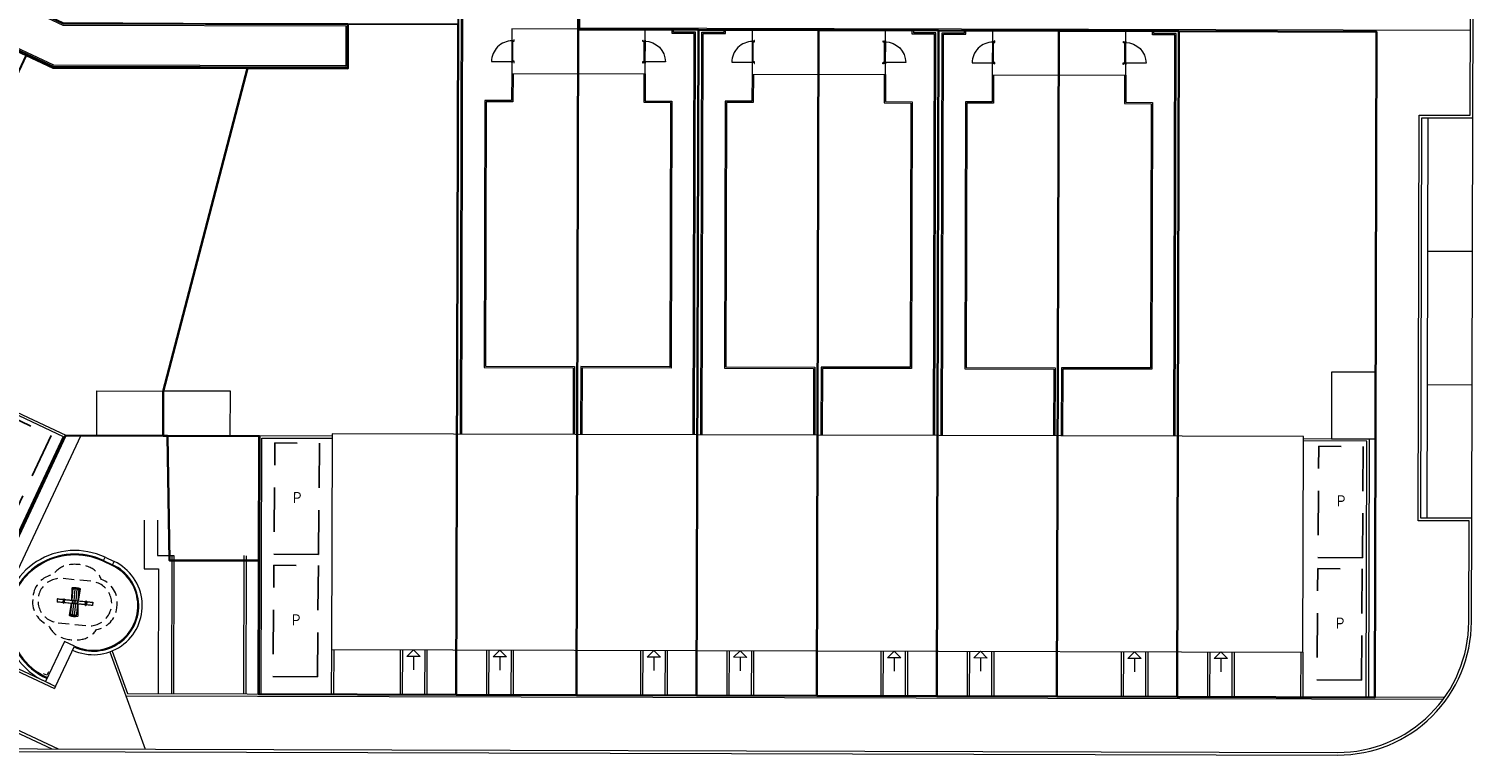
# Model space of a CAD drawing. Header units: metres. Extents: x 150385 to 171486, y 478588 to 485023.
# Tile 67 of 256: x 151762 to 151827, y 483146 to 483178. Entities that reach past the tile are written whole.
import ezdxf
from ezdxf.lldxf.tags import DXFTag

# ---------------------------------------------------------------- set-up
doc = ezdxf.new("R2010")
doc.units = ezdxf.units.M
doc.linetypes.add('DASHED', pattern=[0.75, 0.5, -0.25])
doc.linetypes.add('Stippelfijn', pattern=[3, 2, -1])
doc.layers.add('B-WE-KG-GRENS_PERCEEL-GV', color=150, linetype='KG-PERCEEL', lineweight=30, true_color=0x007fff)
doc.layers.add('N-CO-BC-DEUR_BERGING_HOUT-G', color=9, linetype='Continuous', lineweight=18, true_color=0x808080)
doc.layers.add('N-WE-VH-KANTOPSLUITING_ACHTERKANTBAND TERRAS-G', color=7, linetype='Continuous', lineweight=5)
doc.layers.add('N-WE-VH-PP', color=7, linetype='Continuous')
doc.styles.add('NLCS-ISO-ANNOTATIEF-T25', font='NLCS-ISO.ttf', dxfattribs={"height": 2.5})
doc.styles.get("Standard").update_dxf_attribs({"font": 'NLCS-ISO.ttf'})
tags = doc.linetypes.add('KG-PERCEEL', pattern='A,5.5,-2,["P",Standard,S=1.8,R=0,X=-0.5,Y=-0.9],-2,5.5,-2,[5,NLCS.shx,S=0.75,R=0,X=0,Y=0],-2', length=19).pattern_tags.tags
tags[6] = DXFTag(74, 10)

# ---------------------------------------------------------------- blocks, each defined once
blk = doc.blocks.new('pp')
at = {"layer": 'N-WE-VH-PP', "linetype": 'Stippelfijn', "flags": 128}
blk.add_lwpolyline([(-0.5, -5.468), (-2.5, -5.468), (-2.5, -0.468), (-0.5, -0.468)], close=True, dxfattribs=at)
at = {"layer": 'N-WE-VH-PP', "color": 0, "insert": (-1.475, -2.915), "char_height": 0.5, "attachment_point": 5, "style": 'NLCS-ISO-ANNOTATIEF-T25'}
blk.add_mtext('P', dxfattribs=at)
blk = doc.blocks.new('A$C02e0a427')
at = {"lineweight": 0}
for p, q in [((-1.883, 0.447), (-1.839, -0.084)), ((-1.818, -0.084), (-1.818, 0.481)), ((-1.78, 0.45), (-1.585, 0.45)), ((-1.585, 0.44), (-1.78, 0.44)), ((-1.591, 0.455), (-1.774, 0.455)), ((-1.591, 0.433), (-1.774, 0.433)), ((-1.728, 0.455), (-1.728, 0.493)), ((-1.728, -0.084), (-1.728, 0.433)), ((-1.638, 0.455), (-1.638, 0.493)), ((-1.638, -0.084), (-1.638, 0.433)), ((-1.548, -0.084), (-1.548, 0.481)), ((-1.527, -0.084), (-1.483, 0.447)), ((-2.21, -0.222), (-2.21, -0.089)), ((-2.195, -0.245), (-2.195, -0.065)), ((-2.17, -0.065), (-2.17, -0.245)), ((-2.155, -0.089), (-2.155, -0.222)), ((-1.839, -0.228), (-1.883, -0.757)), ((-1.818, -0.791), (-1.818, -0.228)), ((-1.728, -0.745), (-1.728, -0.227)), ((-1.638, -0.745), (-1.638, -0.227)), ((-1.548, -0.791), (-1.548, -0.227)), ((-1.483, -0.757), (-1.527, -0.226)), ((-1.21, -0.222), (-1.21, -0.089)), ((-1.195, -0.245), (-1.195, -0.065)), ((-1.17, -0.065), (-1.17, -0.245)), ((-1.155, -0.089), (-1.155, -0.222)), ((-1.78, -0.75), (-1.585, -0.75)), ((-1.585, -0.76), (-1.78, -0.76)), ((-1.591, -0.745), (-1.774, -0.745)), ((-1.591, -0.767), (-1.774, -0.767)), ((-1.728, -0.804), (-1.728, -0.767)), ((-1.638, -0.804), (-1.638, -0.767))]:
    blk.add_line(p, q, dxfattribs=at)
at = {"color": 9, "linetype": 'DASHED', "true_color": 0xb7b7b7, "flags": 128}
for points in [[(-3.583, -0.228, 0.339198), (-2.768, -1.29, 0.202242), (-2.168, -1.784, 0.145898), (-1.197, -1.784, 0.202526), (-0.596, -1.289, 0.339065), (0.217, -0.227), (0.217, -0.083, 0.339054), (-0.596, 0.979, 0.202549), (-1.197, 1.474, 0.145898), (-2.168, 1.474, 0.201905), (-2.768, 0.981, 0.339356), (-3.583, -0.081)], [(-2.346, -1.155), (-1.027, -1.155, 1.000208), (-1.026, 0.845), (-2.346, 0.845, 1.000208)]]:
    blk.add_lwpolyline(points, format="xyb", close=True, dxfattribs=at)
at = {"lineweight": 0}
for centre in [(-1.683, -0.155), (-1.573, -0.155)]:
    blk.add_circle(centre, 0.021, dxfattribs=at)
for centre, radius, start, end in [((-1.863, 0.448), 0.02, 106.60155, 184.74726), ((-1.683, -0.155), 0.65, 73.39845, 106.60155), ((-1.775, 0.445), 0.0175, 36.8699, 318.91765), ((-1.59, 0.445), 0.0175, 221.08233, 143.13011), ((-1.503, 0.448), 0.02, 355.25274, 73.39845), ((-2.183, -0.065), 0.0125, 0, 180), ((-2.183, -0.245), 0.0125, 180, 359.99998), ((-1.793, -0.155), 0.021, 180.57054, 177.53972), ((-1.183, -0.065), 0.0125, 0, 180), ((-1.183, -0.245), 0.0125, 180, 359.99998), ((-1.863, -0.759), 0.02, 175.25274, 253.39845), ((-1.683, -0.155), 0.65, 253.39845, 286.60157), ((-1.775, -0.755), 0.0175, 36.8699, 318.91765), ((-1.59, -0.755), 0.0175, 221.08233, 143.13011), ((-1.503, -0.759), 0.02, 286.60155, 4.74726)]:
    blk.add_arc(centre, radius, start, end, dxfattribs=at)
for centre, start_param, end_param in [((-2.195, -0.087), 4.712389, 4.771538), ((-2.195, -0.224), 1.511647, 1.570796), ((-2.17, -0.087), 4.65324, 4.712389), ((-2.17, -0.224), 1.570796, 1.629946), ((-1.195, -0.087), 4.712389, 4.771538), ((-1.195, -0.224), 1.511647, 1.570796), ((-1.17, -0.087), 4.65324, 4.712389), ((-1.17, -0.224), 1.570796, 1.629946)]:
    blk.add_ellipse(centre, major_axis=(-0.015, 0), ratio=0.238533, start_param=start_param, end_param=end_param, dxfattribs=at)
for points, knots in [([(-1.786, 0.445), (-1.786, 0.445), (-1.786, 0.445), (-1.786, 0.446), (-1.785, 0.446), (-1.785, 0.447), (-1.785, 0.447), (-1.785, 0.448), (-1.784, 0.448), (-1.784, 0.449), (-1.784, 0.449), (-1.783, 0.449), (-1.783, 0.449), (-1.782, 0.449), (-1.782, 0.45), (-1.781, 0.45), (-1.781, 0.45), (-1.78, 0.45)], [0, 0, 0, 0, 0.001045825, 0.001045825, 0.002091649, 0.002091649, 0.003137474, 0.003137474, 0.004183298, 0.004183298, 0.005229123, 0.005229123, 0.006274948, 0.006274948, 0.007320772, 0.007320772, 0.008366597, 0.008366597, 0.008366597, 0.008366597]), ([(-1.78, 0.44), (-1.781, 0.44), (-1.782, 0.44), (-1.783, 0.44), (-1.784, 0.441), (-1.784, 0.441), (-1.785, 0.442), (-1.785, 0.442), (-1.785, 0.442), (-1.785, 0.443), (-1.786, 0.443), (-1.786, 0.444), (-1.786, 0.444), (-1.786, 0.445)], [0, 0, 0, 0, 0.002091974, 0.002091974, 0.004183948, 0.004183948, 0.005229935, 0.005229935, 0.006275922, 0.006275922, 0.007321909, 0.007321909, 0.008367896, 0.008367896, 0.008367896, 0.008367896]), ([(-1.779, 0.45), (-1.779, 0.451), (-1.779, 0.451), (-1.779, 0.451), (-1.779, 0.452), (-1.778, 0.452), (-1.778, 0.453), (-1.778, 0.453), (-1.778, 0.453), (-1.778, 0.453), (-1.778, 0.454), (-1.777, 0.454), (-1.777, 0.454), (-1.777, 0.455), (-1.776, 0.455), (-1.776, 0.455), (-1.775, 0.455), (-1.775, 0.455), (-1.774, 0.455), (-1.774, 0.455)], [0.000000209, 0.000000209, 0.000000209, 0.000000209, 0.001003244, 0.001003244, 0.002006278, 0.002006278, 0.003009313, 0.003009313, 0.00351083, 0.00351083, 0.004012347, 0.004012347, 0.005015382, 0.005015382, 0.006018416, 0.006018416, 0.007021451, 0.007021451, 0.008024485, 0.008024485, 0.008024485, 0.008024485]), ([(-1.774, 0.433), (-1.775, 0.433), (-1.775, 0.433), (-1.776, 0.433), (-1.776, 0.434), (-1.776, 0.434), (-1.777, 0.434), (-1.777, 0.434), (-1.778, 0.435), (-1.778, 0.435), (-1.778, 0.435), (-1.778, 0.436), (-1.779, 0.436), (-1.779, 0.437), (-1.779, 0.437), (-1.779, 0.438), (-1.779, 0.438), (-1.779, 0.438)], [0, 0, 0, 0, 0.001017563, 0.001017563, 0.002035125, 0.002035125, 0.003052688, 0.003052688, 0.00407025, 0.00407025, 0.005087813, 0.005087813, 0.006105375, 0.006105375, 0.007122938, 0.007122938, 0.0081405, 0.0081405, 0.0081405, 0.0081405]), ([(-1.591, 0.455), (-1.591, 0.455), (-1.591, 0.455), (-1.59, 0.455), (-1.59, 0.455), (-1.589, 0.455), (-1.589, 0.455), (-1.588, 0.454), (-1.588, 0.454), (-1.588, 0.453), (-1.587, 0.453), (-1.587, 0.453), (-1.587, 0.452), (-1.587, 0.452), (-1.587, 0.451), (-1.587, 0.451), (-1.587, 0.451), (-1.587, 0.45)], [0.008145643, 0.008145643, 0.008145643, 0.008145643, 0.009146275, 0.009146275, 0.010146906, 0.010146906, 0.011147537, 0.011147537, 0.012148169, 0.012148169, 0.0131488, 0.0131488, 0.014149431, 0.014149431, 0.015150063, 0.015150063, 0.016150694, 0.016150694, 0.016150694, 0.016150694]), ([(-1.586, 0.438), (-1.586, 0.438), (-1.586, 0.438), (-1.587, 0.437), (-1.587, 0.437), (-1.587, 0.436), (-1.587, 0.436), (-1.587, 0.435), (-1.587, 0.435), (-1.587, 0.435), (-1.587, 0.435), (-1.588, 0.435), (-1.588, 0.434), (-1.589, 0.434), (-1.589, 0.434), (-1.589, 0.434), (-1.59, 0.433), (-1.59, 0.433), (-1.59, 0.433), (-1.591, 0.433), (-1.591, 0.433), (-1.591, 0.433)], [0, 0, 0, 0, 0.001017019, 0.001017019, 0.002034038, 0.002034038, 0.003051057, 0.003051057, 0.003559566, 0.003559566, 0.004068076, 0.004068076, 0.005085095, 0.005085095, 0.006102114, 0.006102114, 0.007119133, 0.007119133, 0.007627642, 0.007627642, 0.008136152, 0.008136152, 0.008136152, 0.008136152]), ([(-1.585, 0.45), (-1.584, 0.45), (-1.584, 0.45), (-1.582, 0.449), (-1.582, 0.449), (-1.581, 0.448), (-1.581, 0.448), (-1.58, 0.447), (-1.58, 0.447), (-1.58, 0.446), (-1.58, 0.446), (-1.58, 0.445), (-1.58, 0.445), (-1.58, 0.445)], [0, 0, 0, 0, 0.002091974, 0.002091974, 0.004183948, 0.004183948, 0.005229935, 0.005229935, 0.006275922, 0.006275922, 0.007321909, 0.007321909, 0.008367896, 0.008367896, 0.008367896, 0.008367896]), ([(-1.58, 0.445), (-1.58, 0.444), (-1.58, 0.444), (-1.58, 0.443), (-1.58, 0.443), (-1.58, 0.442), (-1.58, 0.442), (-1.581, 0.442), (-1.581, 0.441), (-1.582, 0.441), (-1.582, 0.441), (-1.582, 0.44), (-1.583, 0.44), (-1.583, 0.44), (-1.584, 0.44), (-1.584, 0.44), (-1.585, 0.44), (-1.585, 0.44)], [0, 0, 0, 0, 0.001045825, 0.001045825, 0.002091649, 0.002091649, 0.003137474, 0.003137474, 0.004183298, 0.004183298, 0.005229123, 0.005229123, 0.006274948, 0.006274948, 0.007320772, 0.007320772, 0.008366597, 0.008366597, 0.008366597, 0.008366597]), ([(-2.483, -0.081), (-2.483, -0.081), (-2.483, -0.083), (-2.483, -0.098), (-2.483, -0.118), (-2.483, -0.13), (-2.483, -0.145), (-2.483, -0.181), (-2.483, -0.219), (-2.483, -0.228), (-2.483, -0.228), (-2.483, -0.228)], [0.8027386, 0.8027386, 0.8027386, 0.8027386, 0.8350037, 0.9153493, 1, 1, 1, 1.1046457, 1.220372, 1.304685, 1.3068566, 1.3068566, 1.3068566, 1.3068566]), ([(-2.483, -0.081), (-2.479, -0.082), (-2.476, -0.082), (-2.463, -0.082), (-2.453, -0.082), (-2.423, -0.083), (-2.404, -0.083), (-2.358, -0.083), (-2.332, -0.083), (-2.27, -0.084), (-2.236, -0.084), (-2.201, -0.084)], [0, 0, 0, 0, 10.000017, 10.000017, 40.000239, 40.000239, 98.300353, 98.300353, 177.23957, 177.23957, 282.156718, 282.156718, 282.156718, 282.156718]), ([(-2.2, -0.227), (-2.231, -0.227), (-2.261, -0.227), (-2.325, -0.226), (-2.359, -0.226), (-2.416, -0.227), (-2.44, -0.227), (-2.47, -0.228), (-2.476, -0.228), (-2.483, -0.228)], [1317.903378, 1317.903378, 1317.903378, 1317.903378, 1408.967282, 1408.967282, 1510.54272, 1510.54272, 1581.530816, 1581.530816, 1600.443757, 1600.443757, 1600.443757, 1600.443757]), ([(-2.21, -0.089), (-2.21, -0.088), (-2.21, -0.088), (-2.21, -0.087), (-2.21, -0.087), (-2.21, -0.087), (-2.21, -0.087), (-2.21, -0.087), (-2.21, -0.087), (-2.21, -0.087), (-2.21, -0.087), (-2.21, -0.087), (-2.21, -0.087), (-2.21, -0.087), (-2.21, -0.087), (-2.209, -0.087), (-2.209, -0.087), (-2.209, -0.086), (-2.209, -0.086), (-2.209, -0.086), (-2.209, -0.086), (-2.208, -0.086), (-2.208, -0.086), (-2.208, -0.085), (-2.207, -0.085), (-2.207, -0.085), (-2.206, -0.085), (-2.205, -0.084), (-2.203, -0.084), (-2.2, -0.084), (-2.198, -0.083), (-2.196, -0.083)], [0, 0, 0, 0, 0.125, 0.125, 0.140625, 0.140625, 0.142578, 0.142578, 0.144531, 0.144531, 0.148438, 0.148438, 0.15625, 0.15625, 0.1875, 0.1875, 0.25, 0.25, 0.28125, 0.28125, 0.3125, 0.3125, 0.375, 0.375, 0.4375, 0.4375, 0.5, 0.5, 0.75, 0.75, 1, 1, 1, 1]), ([(-2.196, -0.227), (-2.197, -0.227), (-2.198, -0.227), (-2.199, -0.227), (-2.199, -0.227), (-2.199, -0.227), (-2.199, -0.227), (-2.199, -0.227), (-2.199, -0.227), (-2.199, -0.227), (-2.199, -0.227), (-2.199, -0.227), (-2.199, -0.227), (-2.2, -0.227), (-2.2, -0.227), (-2.201, -0.227), (-2.201, -0.227), (-2.202, -0.227), (-2.202, -0.227), (-2.202, -0.227), (-2.203, -0.227), (-2.203, -0.227), (-2.204, -0.226), (-2.204, -0.226), (-2.205, -0.226), (-2.205, -0.226), (-2.205, -0.226), (-2.206, -0.226), (-2.206, -0.226), (-2.206, -0.226), (-2.206, -0.226), (-2.209, -0.225), (-2.21, -0.224), (-2.21, -0.222)], [0, 0, 0, 0, 0.125, 0.125, 0.140625, 0.140625, 0.142578, 0.142578, 0.144531, 0.144531, 0.148438, 0.148438, 0.15625, 0.15625, 0.1875, 0.1875, 0.25, 0.25, 0.28125, 0.28125, 0.3125, 0.3125, 0.375, 0.375, 0.4375, 0.4375, 0.46875, 0.46875, 0.484375, 0.484375, 0.5, 0.5, 1, 1, 1, 1]), ([(-2.169, -0.083), (-2.168, -0.083), (-2.167, -0.083), (-2.166, -0.084), (-2.166, -0.084), (-2.166, -0.084), (-2.166, -0.084), (-2.166, -0.084), (-2.166, -0.084), (-2.166, -0.084), (-2.166, -0.084), (-2.166, -0.084), (-2.166, -0.084), (-2.166, -0.084), (-2.165, -0.084), (-2.165, -0.084), (-2.164, -0.084), (-2.164, -0.084), (-2.163, -0.084), (-2.163, -0.084), (-2.163, -0.084), (-2.162, -0.084), (-2.162, -0.084), (-2.161, -0.084), (-2.161, -0.084), (-2.16, -0.084), (-2.16, -0.084), (-2.16, -0.085), (-2.16, -0.085), (-2.159, -0.085), (-2.159, -0.085), (-2.157, -0.086), (-2.155, -0.087), (-2.155, -0.089)], [0, 0, 0, 0, 0.125, 0.125, 0.140625, 0.140625, 0.142578, 0.142578, 0.144531, 0.144531, 0.148438, 0.148438, 0.15625, 0.15625, 0.1875, 0.1875, 0.25, 0.25, 0.28125, 0.28125, 0.3125, 0.3125, 0.375, 0.375, 0.4375, 0.4375, 0.46875, 0.46875, 0.484375, 0.484375, 0.5, 0.5, 1, 1, 1, 1]), ([(-2.155, -0.222), (-2.155, -0.222), (-2.155, -0.223), (-2.155, -0.223), (-2.155, -0.223), (-2.156, -0.223), (-2.156, -0.223), (-2.156, -0.223), (-2.156, -0.223), (-2.156, -0.223), (-2.156, -0.223), (-2.156, -0.223), (-2.156, -0.223), (-2.156, -0.224), (-2.156, -0.224), (-2.156, -0.224), (-2.156, -0.224), (-2.156, -0.224), (-2.156, -0.224), (-2.157, -0.225), (-2.157, -0.225), (-2.157, -0.225), (-2.157, -0.225), (-2.158, -0.225), (-2.158, -0.225), (-2.159, -0.226), (-2.159, -0.226), (-2.161, -0.226), (-2.162, -0.227), (-2.165, -0.227), (-2.167, -0.227), (-2.169, -0.227)], [0, 0, 0, 0, 0.125, 0.125, 0.140625, 0.140625, 0.142578, 0.142578, 0.144531, 0.144531, 0.148438, 0.148438, 0.15625, 0.15625, 0.1875, 0.1875, 0.25, 0.25, 0.28125, 0.28125, 0.3125, 0.3125, 0.375, 0.375, 0.4375, 0.4375, 0.5, 0.5, 0.75, 0.75, 1, 1, 1, 1]), ([(-1.203, -0.227), (-1.215, -0.227), (-1.228, -0.227), (-1.262, -0.227), (-1.283, -0.227), (-1.325, -0.227), (-1.344, -0.226), (-1.383, -0.226), (-1.402, -0.226), (-1.44, -0.226), (-1.459, -0.226), (-1.508, -0.226), (-1.537, -0.227), (-1.604, -0.227), (-1.642, -0.227), (-1.709, -0.227), (-1.74, -0.227), (-1.804, -0.228), (-1.838, -0.228), (-1.915, -0.228), (-1.958, -0.228), (-2.049, -0.228), (-2.097, -0.228), (-2.153, -0.227), (-2.161, -0.227), (-2.169, -0.227)], [320.472512, 320.472512, 320.472512, 320.472512, 357.725173, 357.725173, 422.365832, 422.365832, 481.835599, 481.835599, 539.032416, 539.032416, 595.49236, 595.49236, 684.624285, 684.624285, 796.776857, 796.776857, 887.774597, 887.774597, 989.708862, 989.708862, 1118.840256, 1118.840256, 1262.789968, 1262.789968, 1286.410721, 1286.410721, 1286.410721, 1286.410721]), ([(-2.165, -0.084), (-2.132, -0.084), (-2.1, -0.084), (-2.016, -0.084), (-1.965, -0.084), (-1.851, -0.084), (-1.788, -0.084), (-1.678, -0.084), (-1.631, -0.084), (-1.545, -0.084), (-1.506, -0.084), (-1.423, -0.085), (-1.379, -0.085), (-1.291, -0.084), (-1.248, -0.084), (-1.205, -0.084)], [317.839711, 317.839711, 317.839711, 317.839711, 415.052881, 415.052881, 568.92357, 568.92357, 757.9294, 757.9294, 898.807505, 898.807505, 1015.284059, 1015.284059, 1148.605062, 1148.605062, 1277.886259, 1277.886259, 1277.886259, 1277.886259]), ([(-1.21, -0.089), (-1.21, -0.088), (-1.21, -0.088), (-1.21, -0.087), (-1.21, -0.087), (-1.21, -0.087), (-1.21, -0.087), (-1.21, -0.087), (-1.21, -0.087), (-1.21, -0.087), (-1.21, -0.087), (-1.21, -0.087), (-1.21, -0.087), (-1.21, -0.087), (-1.21, -0.087), (-1.209, -0.087), (-1.209, -0.087), (-1.209, -0.086), (-1.209, -0.086), (-1.209, -0.086), (-1.209, -0.086), (-1.208, -0.086), (-1.208, -0.086), (-1.208, -0.085), (-1.207, -0.085), (-1.207, -0.085), (-1.206, -0.085), (-1.205, -0.084), (-1.203, -0.084), (-1.2, -0.084), (-1.198, -0.083), (-1.196, -0.083)], [0, 0, 0, 0, 0.125, 0.125, 0.140625, 0.140625, 0.142578, 0.142578, 0.144531, 0.144531, 0.148438, 0.148438, 0.15625, 0.15625, 0.1875, 0.1875, 0.25, 0.25, 0.28125, 0.28125, 0.3125, 0.3125, 0.375, 0.375, 0.4375, 0.4375, 0.5, 0.5, 0.75, 0.75, 1, 1, 1, 1]), ([(-1.196, -0.227), (-1.197, -0.227), (-1.198, -0.227), (-1.199, -0.227), (-1.199, -0.227), (-1.199, -0.227), (-1.199, -0.227), (-1.199, -0.227), (-1.199, -0.227), (-1.199, -0.227), (-1.199, -0.227), (-1.199, -0.227), (-1.199, -0.227), (-1.2, -0.227), (-1.2, -0.227), (-1.201, -0.227), (-1.201, -0.227), (-1.202, -0.227), (-1.202, -0.227), (-1.202, -0.227), (-1.203, -0.227), (-1.203, -0.227), (-1.204, -0.226), (-1.204, -0.226), (-1.205, -0.226), (-1.205, -0.226), (-1.205, -0.226), (-1.206, -0.226), (-1.206, -0.226), (-1.206, -0.226), (-1.206, -0.226), (-1.209, -0.225), (-1.21, -0.224), (-1.21, -0.222)], [0, 0, 0, 0, 0.125, 0.125, 0.140625, 0.140625, 0.142578, 0.142578, 0.144531, 0.144531, 0.148438, 0.148438, 0.15625, 0.15625, 0.1875, 0.1875, 0.25, 0.25, 0.28125, 0.28125, 0.3125, 0.3125, 0.375, 0.375, 0.4375, 0.4375, 0.46875, 0.46875, 0.484375, 0.484375, 0.5, 0.5, 1, 1, 1, 1]), ([(-1.169, -0.083), (-1.168, -0.083), (-1.167, -0.083), (-1.166, -0.084), (-1.166, -0.084), (-1.166, -0.084), (-1.166, -0.084), (-1.166, -0.084), (-1.166, -0.084), (-1.166, -0.084), (-1.166, -0.084), (-1.166, -0.084), (-1.166, -0.084), (-1.166, -0.084), (-1.165, -0.084), (-1.165, -0.084), (-1.164, -0.084), (-1.164, -0.084), (-1.163, -0.084), (-1.163, -0.084), (-1.163, -0.084), (-1.162, -0.084), (-1.162, -0.084), (-1.161, -0.084), (-1.161, -0.084), (-1.16, -0.084), (-1.16, -0.084), (-1.16, -0.085), (-1.16, -0.085), (-1.159, -0.085), (-1.159, -0.085), (-1.157, -0.086), (-1.155, -0.087), (-1.155, -0.089)], [0, 0, 0, 0, 0.125, 0.125, 0.140625, 0.140625, 0.142578, 0.142578, 0.144531, 0.144531, 0.148438, 0.148438, 0.15625, 0.15625, 0.1875, 0.1875, 0.25, 0.25, 0.28125, 0.28125, 0.3125, 0.3125, 0.375, 0.375, 0.4375, 0.4375, 0.46875, 0.46875, 0.484375, 0.484375, 0.5, 0.5, 1, 1, 1, 1]), ([(-1.155, -0.222), (-1.155, -0.222), (-1.155, -0.223), (-1.155, -0.223), (-1.155, -0.223), (-1.156, -0.223), (-1.156, -0.223), (-1.156, -0.223), (-1.156, -0.223), (-1.156, -0.223), (-1.156, -0.223), (-1.156, -0.223), (-1.156, -0.223), (-1.156, -0.224), (-1.156, -0.224), (-1.156, -0.224), (-1.156, -0.224), (-1.156, -0.224), (-1.156, -0.224), (-1.157, -0.225), (-1.157, -0.225), (-1.157, -0.225), (-1.157, -0.225), (-1.158, -0.225), (-1.158, -0.225), (-1.159, -0.226), (-1.159, -0.226), (-1.161, -0.226), (-1.162, -0.227), (-1.165, -0.227), (-1.167, -0.227), (-1.169, -0.227)], [0, 0, 0, 0, 0.125, 0.125, 0.140625, 0.140625, 0.142578, 0.142578, 0.144531, 0.144531, 0.148438, 0.148438, 0.15625, 0.15625, 0.1875, 0.1875, 0.25, 0.25, 0.28125, 0.28125, 0.3125, 0.3125, 0.375, 0.375, 0.4375, 0.4375, 0.5, 0.5, 0.75, 0.75, 1, 1, 1, 1]), ([(-0.883, -0.227), (-0.886, -0.227), (-0.889, -0.227), (-0.903, -0.227), (-0.913, -0.227), (-0.953, -0.227), (-0.983, -0.227), (-1.058, -0.227), (-1.104, -0.227), (-1.154, -0.227), (-1.158, -0.227), (-1.162, -0.227)], [0, 0, 0, 0, 10.000004, 10.000004, 40.000038, 40.000038, 130.000203, 130.000203, 267.895051, 267.895051, 279.977473, 279.977473, 279.977473, 279.977473]), ([(-1.161, -0.084), (-1.105, -0.084), (-1.05, -0.084), (-0.957, -0.084), (-0.92, -0.084), (-0.883, -0.083)], [1321.889902, 1321.889902, 1321.889902, 1321.889902, 1488.232698, 1488.232698, 1600.068115, 1600.068115, 1600.068115, 1600.068115]), ([(-0.883, -0.083), (-0.883, -0.083), (-0.883, -0.092), (-0.883, -0.119), (-0.883, -0.135), (-0.883, -0.148), (-0.883, -0.176), (-0.883, -0.211), (-0.883, -0.226), (-0.883, -0.227), (-0.883, -0.227)], [0.793465, 0.793465, 0.793465, 0.793465, 0.8879749, 1, 1, 1, 1.0892604, 1.1807406, 1.2725223, 1.2904182, 1.2904182, 1.2904182, 1.2904182]), ([(-1.786, -0.755), (-1.786, -0.755), (-1.786, -0.755), (-1.786, -0.754), (-1.785, -0.754), (-1.785, -0.753), (-1.785, -0.753), (-1.785, -0.752), (-1.784, -0.752), (-1.784, -0.751), (-1.784, -0.751), (-1.783, -0.751), (-1.783, -0.751), (-1.782, -0.751), (-1.782, -0.75), (-1.781, -0.75), (-1.781, -0.75), (-1.78, -0.75)], [0, 0, 0, 0, 0.001045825, 0.001045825, 0.002091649, 0.002091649, 0.003137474, 0.003137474, 0.004183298, 0.004183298, 0.005229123, 0.005229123, 0.006274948, 0.006274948, 0.007320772, 0.007320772, 0.008366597, 0.008366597, 0.008366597, 0.008366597]), ([(-1.78, -0.76), (-1.781, -0.76), (-1.782, -0.76), (-1.783, -0.76), (-1.784, -0.759), (-1.784, -0.759), (-1.785, -0.758), (-1.785, -0.758), (-1.785, -0.758), (-1.785, -0.757), (-1.786, -0.757), (-1.786, -0.756), (-1.786, -0.756), (-1.786, -0.755)], [0, 0, 0, 0, 0.002091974, 0.002091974, 0.004183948, 0.004183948, 0.005229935, 0.005229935, 0.006275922, 0.006275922, 0.007321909, 0.007321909, 0.008367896, 0.008367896, 0.008367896, 0.008367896]), ([(-1.779, -0.75), (-1.779, -0.749), (-1.779, -0.749), (-1.779, -0.749), (-1.779, -0.748), (-1.778, -0.748), (-1.778, -0.747), (-1.778, -0.747), (-1.778, -0.747), (-1.778, -0.747), (-1.778, -0.746), (-1.777, -0.746), (-1.777, -0.746), (-1.777, -0.745), (-1.776, -0.745), (-1.776, -0.745), (-1.775, -0.745), (-1.775, -0.745), (-1.774, -0.745), (-1.774, -0.745)], [0.000000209, 0.000000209, 0.000000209, 0.000000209, 0.001003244, 0.001003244, 0.002006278, 0.002006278, 0.003009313, 0.003009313, 0.00351083, 0.00351083, 0.004012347, 0.004012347, 0.005015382, 0.005015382, 0.006018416, 0.006018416, 0.007021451, 0.007021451, 0.008024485, 0.008024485, 0.008024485, 0.008024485]), ([(-1.774, -0.767), (-1.775, -0.767), (-1.775, -0.767), (-1.776, -0.767), (-1.776, -0.766), (-1.776, -0.766), (-1.777, -0.766), (-1.777, -0.766), (-1.778, -0.765), (-1.778, -0.765), (-1.778, -0.765), (-1.778, -0.764), (-1.779, -0.764), (-1.779, -0.763), (-1.779, -0.763), (-1.779, -0.762), (-1.779, -0.762), (-1.779, -0.762)], [0, 0, 0, 0, 0.001017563, 0.001017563, 0.002035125, 0.002035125, 0.003052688, 0.003052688, 0.00407025, 0.00407025, 0.005087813, 0.005087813, 0.006105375, 0.006105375, 0.007122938, 0.007122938, 0.0081405, 0.0081405, 0.0081405, 0.0081405]), ([(-1.591, -0.745), (-1.591, -0.745), (-1.591, -0.745), (-1.59, -0.745), (-1.59, -0.745), (-1.589, -0.745), (-1.589, -0.745), (-1.588, -0.746), (-1.588, -0.746), (-1.588, -0.747), (-1.587, -0.747), (-1.587, -0.747), (-1.587, -0.748), (-1.587, -0.748), (-1.587, -0.749), (-1.587, -0.749), (-1.587, -0.749), (-1.587, -0.75)], [0.008145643, 0.008145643, 0.008145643, 0.008145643, 0.009146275, 0.009146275, 0.010146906, 0.010146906, 0.011147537, 0.011147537, 0.012148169, 0.012148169, 0.0131488, 0.0131488, 0.014149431, 0.014149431, 0.015150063, 0.015150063, 0.016150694, 0.016150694, 0.016150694, 0.016150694]), ([(-1.586, -0.762), (-1.586, -0.762), (-1.586, -0.762), (-1.587, -0.763), (-1.587, -0.763), (-1.587, -0.764), (-1.587, -0.764), (-1.587, -0.765), (-1.587, -0.765), (-1.587, -0.765), (-1.587, -0.765), (-1.588, -0.765), (-1.588, -0.766), (-1.589, -0.766), (-1.589, -0.766), (-1.589, -0.766), (-1.59, -0.767), (-1.59, -0.767), (-1.59, -0.767), (-1.591, -0.767), (-1.591, -0.767), (-1.591, -0.767)], [0, 0, 0, 0, 0.001017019, 0.001017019, 0.002034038, 0.002034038, 0.003051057, 0.003051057, 0.003559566, 0.003559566, 0.004068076, 0.004068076, 0.005085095, 0.005085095, 0.006102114, 0.006102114, 0.007119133, 0.007119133, 0.007627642, 0.007627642, 0.008136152, 0.008136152, 0.008136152, 0.008136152]), ([(-1.585, -0.75), (-1.584, -0.75), (-1.584, -0.75), (-1.582, -0.751), (-1.582, -0.751), (-1.581, -0.752), (-1.581, -0.752), (-1.58, -0.753), (-1.58, -0.753), (-1.58, -0.754), (-1.58, -0.754), (-1.58, -0.755), (-1.58, -0.755), (-1.58, -0.755)], [0, 0, 0, 0, 0.002091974, 0.002091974, 0.004183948, 0.004183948, 0.005229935, 0.005229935, 0.006275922, 0.006275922, 0.007321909, 0.007321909, 0.008367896, 0.008367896, 0.008367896, 0.008367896]), ([(-1.58, -0.755), (-1.58, -0.756), (-1.58, -0.756), (-1.58, -0.757), (-1.58, -0.757), (-1.58, -0.758), (-1.58, -0.758), (-1.581, -0.758), (-1.581, -0.759), (-1.582, -0.759), (-1.582, -0.759), (-1.582, -0.76), (-1.583, -0.76), (-1.583, -0.76), (-1.584, -0.76), (-1.584, -0.76), (-1.585, -0.76), (-1.585, -0.76)], [0, 0, 0, 0, 0.001045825, 0.001045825, 0.002091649, 0.002091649, 0.003137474, 0.003137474, 0.004183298, 0.004183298, 0.005229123, 0.005229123, 0.006274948, 0.006274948, 0.007320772, 0.007320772, 0.008366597, 0.008366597, 0.008366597, 0.008366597])]:
    blk.add_open_spline(points, degree=3, knots=knots, dxfattribs=at)
for points in [[(-1.779, 0.45), (-1.779, 0.45), (-1.779, 0.45), (-1.779, 0.45)], [(-1.779, 0.438), (-1.779, 0.439), (-1.779, 0.439), (-1.779, 0.44)], [(-1.587, 0.45), (-1.587, 0.45), (-1.587, 0.45), (-1.587, 0.45)], [(-1.587, 0.44), (-1.587, 0.439), (-1.586, 0.439), (-1.586, 0.438)], [(-1.779, -0.75), (-1.779, -0.75), (-1.779, -0.75), (-1.779, -0.75)], [(-1.779, -0.762), (-1.779, -0.761), (-1.779, -0.761), (-1.779, -0.76)], [(-1.587, -0.75), (-1.587, -0.75), (-1.587, -0.75), (-1.587, -0.75)], [(-1.587, -0.76), (-1.587, -0.761), (-1.586, -0.761), (-1.586, -0.762)]]:
    blk.add_open_spline(points, degree=3, dxfattribs=at)
blk = doc.blocks.new('NLRS_31_DO_WB_buitendeurkozijn vspyqds3_BCB - H02s-5481641-00_begane grond - BU Tuinberging')
at = {"layer": 'N-CO-BC-DEUR_BERGING_HOUT-G', "lineweight": 13}
h = blk.add_hatch(dxfattribs=at)
h.set_pattern_fill('FP_7', color=256, style=0, pattern_type=2)
h.set_pattern_definition([(315, (-27166.344, 2464), (45.25483, 45.25483), [])])
h.paths.add_polyline_path([(-517, 9), (-517, -9), (-508, -9), (-508, -85), (-517, -85), (-517, -101), (-450, -101), (-450, -38), (-467, -38), (-467, 13), (-517, 13)], flags=0)
h.paths.add_polyline_path([(450, -101), (517, -101), (517, -85), (508, -85), (508, -9), (517, -9), (517, 13), (467, 13), (467, -38), (450, -38)], flags=0)
blk.add_line((-464, 919), (-464, -9), dxfattribs=at)
at = {"layer": 'N-CO-BC-DEUR_BERGING_HOUT-G'}
for p, q in [((-517, 13), (-517, 9)), ((-467, 13), (-517, 13)), ((-467, -38), (-467, 13)), ((462, 2), (-462, 2)), ((-462, 2), (-462, -38)), ((462, -38), (462, 2)), ((517, 13), (467, 13)), ((467, 13), (467, -38)), ((517, 9), (517, 13)), ((-508, -85), (-517, -85)), ((-517, -85), (-517, -101)), ((-517, -101), (-450, -101)), ((-508, -79), (-508, -85)), ((-450, -38), (-467, -38)), ((-462, -38), (462, -38)), ((-450, -101), (-450, -38)), ((467, -38), (450, -38)), ((450, -38), (450, -101)), ((450, -101), (517, -101)), ((508, -85), (508, -79)), ((517, -85), (508, -85)), ((517, -101), (517, -85))]:
    blk.add_line(p, q, dxfattribs=at)
at = {"layer": 'N-CO-BC-DEUR_BERGING_HOUT-G', "lineweight": 13}
blk.add_arc((-464, -9), 928, 360, 90, dxfattribs=at)

msp = doc.modelspace()

# ---------------------------------------------------------------- linework, layer by layer
at = {"layer": 'B-WE-KG-GRENS_PERCEEL-GV', "flags": 128}
for points in [[(151731.536, 483163.545), (151723.505, 483167.323), (151734.194, 483190.091), (151742.235, 483186.316), (151747.121, 483184.023), (151752.004, 483181.724), (151756.896, 483179.433), (151761.786, 483177.138), (151763, 483176.567), (151771.743, 483176.547), (151776.245, 483176.534), (151776.251, 483178.531), (151774.249, 483178.536), (151768.845, 483178.554), (151763.445, 483178.572), (151757.215, 483181.494), (151752.664, 483183.635), (151735.041, 483191.898), (151744.996, 483213.111), (151750.565, 483210.492), (151752.739, 483210.486), (151758.136, 483210.473), (151763.532, 483210.459), (151768.936, 483210.444), (151774.341, 483210.426), (151783.217, 483210.403), (151792.086, 483210.376), (151797.487, 483210.367), (151802.888, 483210.35), (151808.287, 483210.335), (151813.684, 483210.322), (151822.566, 483210.297), (151822.484, 483180.186), (151813.597, 483180.211), (151808.201, 483180.229), (151802.798, 483180.242), (151797.402, 483180.259), (151792.003, 483180.271), (151786.601, 483180.288), (151786.603, 483178.291), (151792, 483178.272), (151797.4, 483178.261), (151802.799, 483178.248), (151808.201, 483178.227), (151813.6, 483178.211), (151822.478, 483178.188), (151822.395, 483148.261), (151813.519, 483148.289), (151808.117, 483148.305), (151802.714, 483148.319), (151797.319, 483148.336), (151791.915, 483148.351), (151786.517, 483148.365), (151781.116, 483148.382), (151772.239, 483148.405), (151772.269, 483160.006), (151767.942, 483160.023), (151763.56, 483160.032), (151759.139, 483150.602), (151751.098, 483154.378), (151746.207, 483156.671), (151741.314, 483158.966), (151736.427, 483161.254)], [(151731.536, 483163.545), (151723.505, 483167.323), (151734.194, 483190.091), (151742.235, 483186.316), (151747.121, 483184.023), (151752.004, 483181.724), (151756.896, 483179.433), (151761.786, 483177.138), (151763, 483176.567), (151771.743, 483176.547), (151776.245, 483176.534), (151776.251, 483178.531), (151774.249, 483178.536), (151768.845, 483178.554), (151763.445, 483178.572), (151757.215, 483181.494), (151752.664, 483183.635), (151735.041, 483191.898), (151744.996, 483213.111), (151750.565, 483210.492), (151752.739, 483210.486), (151758.136, 483210.473), (151763.532, 483210.459), (151768.936, 483210.444), (151774.341, 483210.426), (151783.217, 483210.403), (151792.086, 483210.376), (151797.487, 483210.367), (151802.888, 483210.35), (151808.287, 483210.335), (151813.684, 483210.322), (151822.566, 483210.297), (151822.484, 483180.186), (151813.597, 483180.211), (151808.201, 483180.229), (151802.798, 483180.242), (151797.402, 483180.259), (151792.003, 483180.271), (151786.601, 483180.288), (151786.603, 483178.291), (151792, 483178.272), (151797.4, 483178.261), (151802.799, 483178.248), (151808.201, 483178.227), (151813.6, 483178.211), (151822.478, 483178.188), (151822.395, 483148.261), (151813.519, 483148.289), (151808.117, 483148.305), (151802.714, 483148.319), (151797.319, 483148.336), (151791.915, 483148.351), (151786.517, 483148.365), (151781.116, 483148.382), (151772.239, 483148.405), (151772.255, 483154.42), (151768.23, 483154.42), (151768.144, 483160.022), (151767.942, 483160.023), (151763.56, 483160.032), (151759.139, 483150.602), (151751.098, 483154.378), (151746.207, 483156.671), (151741.314, 483158.966), (151736.427, 483161.254)], [(151731.536, 483163.545), (151723.505, 483167.323), (151734.194, 483190.091), (151742.235, 483186.316), (151747.121, 483184.023), (151752.004, 483181.724), (151756.896, 483179.433), (151761.786, 483177.138), (151763, 483176.567), (151771.743, 483176.547), (151776.245, 483176.534), (151776.251, 483178.531), (151774.249, 483178.536), (151768.845, 483178.554), (151763.445, 483178.572), (151757.215, 483181.494), (151752.664, 483183.635), (151735.041, 483191.898), (151744.996, 483213.111), (151750.565, 483210.492), (151752.739, 483210.486), (151758.136, 483210.473), (151763.532, 483210.459), (151768.936, 483210.444), (151774.341, 483210.426), (151783.217, 483210.403), (151792.086, 483210.376), (151797.487, 483210.367), (151802.888, 483210.35), (151808.287, 483210.335), (151813.684, 483210.322), (151822.566, 483210.297), (151822.484, 483180.186), (151813.597, 483180.211), (151808.201, 483180.229), (151802.798, 483180.242), (151797.402, 483180.259), (151792.003, 483180.271), (151786.601, 483180.288), (151786.603, 483178.291), (151792, 483178.272), (151797.4, 483178.261), (151802.799, 483178.248), (151808.201, 483178.227), (151813.6, 483178.211), (151822.478, 483178.188), (151822.395, 483148.261), (151813.519, 483148.289), (151808.117, 483148.305), (151802.714, 483148.319), (151797.319, 483148.336), (151791.915, 483148.351), (151786.517, 483148.365), (151781.116, 483148.382), (151772.239, 483148.405), (151772.269, 483160.006), (151767.942, 483160.023), (151763.56, 483160.032), (151759.139, 483150.602), (151751.098, 483154.378), (151746.207, 483156.671), (151741.314, 483158.966), (151736.427, 483161.254)], [(151781.198, 483178.514), (151781.116, 483148.382), (151786.517, 483148.365), (151786.603, 483178.291), (151786.601, 483180.288), (151783.132, 483180.299), (151781.201, 483180.302)], [(151781.198, 483178.514), (151781.116, 483148.382), (151786.517, 483148.365), (151786.603, 483178.291), (151786.601, 483180.288), (151783.132, 483180.299), (151781.201, 483180.302)], [(151781.198, 483178.514), (151781.116, 483148.382), (151786.517, 483148.365), (151786.603, 483178.291), (151786.601, 483180.288), (151783.132, 483180.299), (151781.201, 483180.302)], [(151767.953, 483162.018), (151767.942, 483160.023), (151772.269, 483160.006), (151772.239, 483148.405), (151781.116, 483148.382), (151781.198, 483178.514), (151776.251, 483178.531), (151776.245, 483176.534), (151771.743, 483176.547)], [(151776.245, 483176.534), (151771.743, 483176.547), (151767.953, 483162.018), (151767.942, 483160.023), (151768.144, 483160.022), (151772.269, 483160.006), (151772.255, 483154.42), (151772.239, 483148.405), (151781.116, 483148.382), (151781.198, 483178.514), (151776.251, 483178.531)], [(151767.953, 483162.018), (151767.942, 483160.023), (151772.269, 483160.006), (151772.239, 483148.405), (151781.116, 483148.382), (151781.198, 483178.514), (151776.251, 483178.531), (151776.245, 483176.534), (151771.743, 483176.547)], [(151786.517, 483148.365), (151791.915, 483148.351), (151792, 483178.272), (151786.603, 483178.291)], [(151786.517, 483148.365), (151791.915, 483148.351), (151792, 483178.272), (151786.603, 483178.291)], [(151786.517, 483148.365), (151791.915, 483148.351), (151792, 483178.272), (151786.603, 483178.291)], [(151792, 483178.272), (151791.915, 483148.351), (151797.319, 483148.336), (151797.4, 483178.261)], [(151792, 483178.272), (151791.915, 483148.351), (151797.319, 483148.336), (151797.4, 483178.261)], [(151792, 483178.272), (151791.915, 483148.351), (151797.319, 483148.336), (151797.4, 483178.261)], [(151797.4, 483178.261), (151797.319, 483148.336), (151802.714, 483148.319), (151802.799, 483178.248)], [(151797.4, 483178.261), (151797.319, 483148.336), (151802.714, 483148.319), (151802.799, 483178.248)], [(151797.4, 483178.261), (151797.319, 483148.336), (151802.714, 483148.319), (151802.799, 483178.248)], [(151802.714, 483148.319), (151808.117, 483148.305), (151808.201, 483178.227), (151802.799, 483178.248)], [(151802.714, 483148.319), (151808.117, 483148.305), (151808.201, 483178.227), (151802.799, 483178.248)], [(151802.714, 483148.319), (151808.117, 483148.305), (151808.201, 483178.227), (151802.799, 483178.248)], [(151808.201, 483178.227), (151808.117, 483148.305), (151813.519, 483148.289), (151813.6, 483178.211)], [(151808.201, 483178.227), (151808.117, 483148.305), (151813.519, 483148.289), (151813.6, 483178.211)], [(151808.201, 483178.227), (151808.117, 483148.305), (151813.519, 483148.289), (151813.6, 483178.211)], [(151813.6, 483178.211), (151813.519, 483148.289), (151822.395, 483148.261), (151822.478, 483178.188)], [(151813.6, 483178.211), (151813.519, 483148.289), (151822.395, 483148.261), (151822.478, 483178.188)], [(151813.6, 483178.211), (151813.519, 483148.289), (151822.395, 483148.261), (151822.478, 483178.188)], [(151751.098, 483154.378), (151759.139, 483150.602), (151763.56, 483160.032), (151767.942, 483160.023), (151767.953, 483162.018), (151771.743, 483176.547), (151763, 483176.567), (151761.786, 483177.138)], [(151751.098, 483154.378), (151759.139, 483150.602), (151763.56, 483160.032), (151767.942, 483160.023), (151767.953, 483162.018), (151771.743, 483176.547), (151763, 483176.567), (151761.786, 483177.138)], [(151751.098, 483154.378), (151759.139, 483150.602), (151763.56, 483160.032), (151767.942, 483160.023), (151767.953, 483162.018), (151771.743, 483176.547), (151763, 483176.567), (151761.786, 483177.138)], [(151772.255, 483154.42), (151772.269, 483160.006), (151768.144, 483160.022), (151768.23, 483154.42)]]:
    msp.add_lwpolyline(points, close=True, dxfattribs=at)
at = {"layer": 'N-WE-VH-KANTOPSLUITING_ACHTERKANTBAND TERRAS-G', "color": 7, "lineweight": 9, "flags": 128}
for points in [[(151820.726, 483145.673, 0.414214), (151826.742, 483151.657), (151826.754, 483156.32), (151824.462, 483156.326), (151824.509, 483174.326), (151826.803, 483174.32), (151826.829, 483184.08), (151824.534, 483184.087), (151824.583, 483202.087), (151826.878, 483202.08), (151826.905, 483212.024, 0.414214), (151820.921, 483218.041), (151819.251, 483218.045), (151819.236, 483212.925), (151786.587, 483213.013), (151786.602, 483218.133), (151779.9, 483218.151), (151779.887, 483213.031), (151751.163, 483213.109)], [(151765.334, 483154.567, 0.550002), (151760.777, 483151.662)], [(151765.266, 483154.423, 0.549196), (151760.937, 483151.67)], [(151763.961, 483150.573, 1), (151765.658, 483154.195), (151765.249, 483154.386, 0.549196), (151760.977, 483151.67, 0.271279), (151762.744, 483149.155)], [(151763.876, 483150.392, 1), (151765.743, 483154.376)], [(151763.944, 483150.536, 1), (151765.675, 483154.231)], [(151760.777, 483151.662, 0.271844), (151762.659, 483148.974)], [(151760.937, 483151.666, 0.271279), (151762.727, 483149.119)], [(151820.726, 483145.793, 0.414214), (151826.622, 483151.658)]]:
    msp.add_lwpolyline(points, format="xyb", dxfattribs=at)
for points in [[(151734.693, 483192.039), (151763.455, 483178.546), (151776.225, 483178.513), (151776.219, 483176.593), (151763.025, 483176.627), (151728.808, 483192.68)], [(151734.667, 483191.985), (151763.442, 483178.486), (151776.164, 483178.453), (151776.16, 483176.653), (151763.038, 483176.687), (151728.833, 483192.734)], [(151826.683, 483174.441), (151826.709, 483183.961)], [(151781.307, 483160.1), (151781.361, 483180.264), (151786.659, 483180.25)], [(151781.367, 483160.1), (151781.421, 483180.204), (151786.619, 483180.19)], [(151826.699, 483180.141), (151786.659, 483180.25), (151786.653, 483178.37), (151826.694, 483178.261)], [(151789.616, 483178.301), (151783.616, 483178.317), (151783.611, 483176.317), (151789.611, 483176.301)], [(151786.611, 483176.309), (151786.616, 483178.309)], [(151789.611, 483176.301), (151789.616, 483178.301)], [(151791.767, 483160.072), (151791.816, 483178.114), (151790.816, 483178.117), (151790.816, 483178.298)], [(151791.827, 483160.071), (151791.876, 483178.174), (151790.876, 483178.177), (151790.876, 483178.298)], [(151792.107, 483160.071), (151792.156, 483178.174), (151793.155, 483178.171), (151793.156, 483178.292)], [(151792.167, 483160.07), (151792.216, 483178.113), (151793.215, 483178.111), (151793.216, 483178.292)], [(151800.416, 483178.272), (151794.416, 483178.288), (151794.411, 483176.288), (151800.411, 483176.272)], [(151797.411, 483176.28), (151797.416, 483178.28)], [(151800.411, 483176.272), (151800.416, 483178.272)], [(151802.567, 483160.042), (151802.615, 483178.085), (151801.616, 483178.088), (151801.616, 483178.269)], [(151802.627, 483160.042), (151802.676, 483178.145), (151801.676, 483178.148), (151801.676, 483178.269)], [(151802.907, 483160.041), (151802.956, 483178.144), (151803.955, 483178.142), (151803.956, 483178.263)], [(151802.967, 483160.041), (151803.015, 483178.084), (151804.015, 483178.082), (151804.016, 483178.262)], [(151811.216, 483178.242), (151805.216, 483178.259), (151805.211, 483176.259), (151811.211, 483176.242)], [(151808.216, 483178.251), (151808.211, 483176.251)], [(151811.211, 483176.242), (151811.216, 483178.242)], [(151813.367, 483160.013), (151813.415, 483178.056), (151812.416, 483178.059), (151812.416, 483178.24)], [(151813.427, 483160.013), (151813.476, 483178.116), (151812.476, 483178.119), (151812.476, 483178.24)], [(151783.611, 483176.317), (151783.607, 483175.094), (151782.407, 483175.097), (151782.375, 483163.097), (151786.375, 483163.086), (151786.367, 483160.086)], [(151783.671, 483176.317), (151783.667, 483175.033), (151782.467, 483175.037), (151782.435, 483163.157), (151786.435, 483163.146), (151786.427, 483160.086)], [(151789.551, 483176.301), (151789.547, 483175.018), (151790.747, 483175.014), (151790.715, 483163.134), (151786.715, 483163.145), (151786.707, 483160.085)], [(151789.611, 483176.301), (151789.607, 483175.077), (151790.807, 483175.074), (151790.775, 483163.074), (151786.775, 483163.085), (151786.767, 483160.085)], [(151794.411, 483176.288), (151794.407, 483175.064), (151793.207, 483175.068), (151793.175, 483163.068), (151797.175, 483163.057), (151797.167, 483160.057)], [(151794.471, 483176.288), (151794.467, 483175.004), (151793.267, 483175.008), (151793.235, 483163.128), (151797.235, 483163.117), (151797.227, 483160.057)], [(151800.351, 483176.272), (151800.347, 483174.988), (151801.547, 483174.985), (151801.515, 483163.105), (151797.515, 483163.116), (151797.507, 483160.056)], [(151800.411, 483176.272), (151800.407, 483175.048), (151801.607, 483175.045), (151801.575, 483163.045), (151797.575, 483163.056), (151797.567, 483160.056)], [(151805.211, 483176.259), (151805.207, 483175.035), (151804.007, 483175.039), (151803.975, 483163.039), (151807.975, 483163.028), (151807.967, 483160.028)], [(151805.271, 483176.258), (151805.267, 483174.975), (151804.067, 483174.978), (151804.035, 483163.098), (151808.035, 483163.088), (151808.027, 483160.028)], [(151811.151, 483176.243), (151811.147, 483174.959), (151812.347, 483174.956), (151812.315, 483163.076), (151808.315, 483163.087), (151808.307, 483160.027)], [(151811.211, 483176.242), (151811.207, 483175.019), (151812.407, 483175.016), (151812.375, 483163.016), (151808.375, 483163.027), (151808.367, 483160.027)], [(151824.342, 483156.206), (151824.39, 483174.446)], [(151824.39, 483174.446), (151826.683, 483174.441)], [(151824.754, 483156.326), (151824.803, 483174.326)], [(151826.754, 483156.32), (151826.803, 483174.32)], [(151824.787, 483168.326), (151826.787, 483168.32)], [(151723.135, 483167.406), (151763.068, 483148.672)], [(151723.178, 483167.496), (151762.884, 483148.869)], [(151722.461, 483165.071), (151763.223, 483145.948)], [(151824.77, 483162.326), (151826.771, 483162.32)], [(151760.596, 483161.338), (151763.447, 483160), (151759.066, 483150.66)], [(151760.638, 483161.428), (151763.58, 483160.048), (151759.156, 483150.618)], [(151764.242, 483160.046), (151759.699, 483150.363)], [(151775.537, 483160.015), (151772.288, 483160.024), (151772.257, 483148.424)], [(151772.357, 483148.424), (151772.387, 483159.924), (151775.536, 483159.915)], [(151819.196, 483159.898), (151822.147, 483159.89), (151822.115, 483148.29)], [(151822.015, 483148.29), (151822.046, 483159.79), (151819.196, 483159.798)], [(151767.099, 483156.227), (151767.094, 483154.049), (151767.731, 483154.047), (151767.718, 483148.436)], [(151767.699, 483156.226), (151767.695, 483154.647), (151768.433, 483154.645)], [(151826.634, 483156.201), (151824.342, 483156.206)], [(151826.622, 483151.658), (151826.634, 483156.201)], [(151768.333, 483154.645), (151768.318, 483148.434)], [(151768.433, 483154.645), (151768.418, 483148.434)], [(151771.572, 483154.638), (151771.557, 483148.425)], [(151771.673, 483154.637), (151771.657, 483148.425)], [(151765.249, 483154.386), (151765.334, 483154.567)], [(151765.266, 483154.423), (151765.675, 483154.231)], [(151765.334, 483154.567), (151765.743, 483154.376)], [(151765.658, 483154.195), (151765.743, 483154.376)], [(151765.556, 483150.315), (151766.269, 483148.34), (151825.472, 483148.181)], [(151765.65, 483150.351), (151766.34, 483148.44), (151825.544, 483148.28)], [(151775.511, 483150.415), (151775.505, 483148.415)], [(151775.611, 483150.415), (151775.605, 483148.415)], [(151778.601, 483150.407), (151778.595, 483148.407)], [(151778.701, 483150.407), (151778.695, 483148.407)], [(151779.201, 483150.405), (151778.9, 483150.106)], [(151779.5, 483150.105), (151778.9, 483150.106)], [(151779.2, 483150.105), (151779.198, 483149.505)], [(151779.5, 483150.105), (151779.201, 483150.405)], [(151779.701, 483150.404), (151779.695, 483148.404)], [(151779.801, 483150.404), (151779.795, 483148.404)], [(151782.481, 483150.397), (151782.475, 483148.397)], [(151782.581, 483150.396), (151782.575, 483148.396)], [(151783.081, 483150.395), (151782.78, 483150.096)], [(151783.38, 483150.094), (151782.78, 483150.096)], [(151783.08, 483150.095), (151783.078, 483149.495)], [(151783.38, 483150.094), (151783.081, 483150.395)], [(151783.581, 483150.394), (151783.575, 483148.394)], [(151783.681, 483150.393), (151783.675, 483148.393)], [(151789.401, 483150.378), (151789.395, 483148.378)], [(151789.501, 483150.378), (151789.495, 483148.378)], [(151790.001, 483150.376), (151789.7, 483150.077)], [(151790.3, 483150.075), (151790.001, 483150.376)], [(151790.501, 483150.375), (151790.495, 483148.375)], [(151790.601, 483150.375), (151790.595, 483148.375)], [(151793.281, 483150.367), (151793.275, 483148.367)], [(151793.381, 483150.367), (151793.375, 483148.367)], [(151793.881, 483150.366), (151793.58, 483150.067)], [(151794.18, 483150.065), (151793.881, 483150.366)], [(151794.381, 483150.364), (151794.375, 483148.364)], [(151794.481, 483150.364), (151794.475, 483148.364)], [(151800.201, 483150.349), (151800.195, 483148.349)], [(151800.301, 483150.348), (151800.295, 483148.348)], [(151800.801, 483150.347), (151800.5, 483150.048)], [(151801.1, 483150.046), (151800.801, 483150.347)], [(151801.301, 483150.346), (151801.295, 483148.346)], [(151801.401, 483150.346), (151801.395, 483148.346)], [(151804.081, 483150.338), (151804.075, 483148.338)], [(151804.181, 483150.338), (151804.175, 483148.338)], [(151804.681, 483150.337), (151804.38, 483150.037)], [(151804.98, 483150.036), (151804.681, 483150.337)], [(151805.181, 483150.335), (151805.175, 483148.335)], [(151805.281, 483150.335), (151805.275, 483148.335)], [(151811.001, 483150.32), (151810.995, 483148.32)], [(151811.101, 483150.319), (151811.095, 483148.319)], [(151811.601, 483150.318), (151811.3, 483150.019)], [(151811.9, 483150.017), (151811.601, 483150.318)], [(151812.101, 483150.317), (151812.095, 483148.317)], [(151812.201, 483150.316), (151812.195, 483148.316)], [(151814.881, 483150.309), (151814.875, 483148.309)], [(151814.981, 483150.309), (151814.975, 483148.309)], [(151815.481, 483150.308), (151815.18, 483150.008)], [(151815.78, 483150.007), (151815.481, 483150.308)], [(151815.981, 483150.306), (151815.975, 483148.306)], [(151816.081, 483150.306), (151816.075, 483148.306)], [(151819.071, 483150.298), (151819.065, 483148.298)], [(151819.171, 483150.298), (151819.165, 483148.298)], [(151755.101, 483149.626), (151762.938, 483145.949)], [(151790.3, 483150.075), (151789.7, 483150.077)], [(151790, 483150.076), (151789.998, 483149.476)], [(151794.18, 483150.065), (151793.58, 483150.067)], [(151793.88, 483150.066), (151793.878, 483149.466)], [(151801.1, 483150.046), (151800.5, 483150.048)], [(151800.8, 483150.047), (151800.798, 483149.447)], [(151804.98, 483150.036), (151804.38, 483150.037)], [(151804.68, 483150.037), (151804.678, 483149.437)], [(151811.9, 483150.017), (151811.3, 483150.019)], [(151811.6, 483150.018), (151811.598, 483149.418)], [(151815.78, 483150.007), (151815.18, 483150.008)], [(151815.48, 483150.008), (151815.478, 483149.408)], [(151762.431, 483149.081), (151762.884, 483148.869)], [(151762.787, 483149.41), (151762.726, 483149.265), (151762.569, 483149.328)], [(151763.11, 483148.763), (151763.068, 483148.672)], [(151766.269, 483148.34), (151767.137, 483145.938)], [(151755.33, 483145.85), (151820.726, 483145.673)], [(151756.974, 483145.965), (151820.726, 483145.793)]]:
    msp.add_lwpolyline(points, dxfattribs=at)
for points in [[(151820.447, 483159.894), (151822.447, 483159.889), (151822.455, 483162.889), (151820.455, 483162.894)], [(151764.968, 483162.044), (151767.968, 483162.036), (151767.963, 483160.036), (151764.963, 483160.044)], [(151767.963, 483160.036), (151770.963, 483160.027), (151770.968, 483162.027), (151767.968, 483162.036)], [(151819.197, 483159.998), (151775.537, 483160.115), (151775.511, 483150.415), (151819.171, 483150.298)], [(151763.961, 483150.573), (151763.508, 483150.785), (151762.659, 483148.974), (151763.111, 483148.762)]]:
    msp.add_lwpolyline(points, close=True, dxfattribs=at)

# ---------------------------------------------------------------- block references
at = {"layer": 'N-WE-VH-KANTOPSLUITING_ACHTERKANTBAND TERRAS-G', "color": 7, "lineweight": 9}
for p, xscale, yscale, zscale, rotation in [((151783.626, 483177.317), 0.001000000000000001, 0.001000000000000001, 0.001000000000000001, 89.8455010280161), ((151789.6, 483177.301), -0.0009999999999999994, 0.0009999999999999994, 0.0009999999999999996, 269.8455009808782), ((151794.426, 483177.288), 0.001000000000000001, 0.001000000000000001, 0.001000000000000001, 89.8455010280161), ((151800.4, 483177.272), -0.0009999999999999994, 0.0009999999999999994, 0.0009999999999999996, 269.8455009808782), ((151805.226, 483177.259), 0.001000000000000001, 0.001000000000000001, 0.001000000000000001, 89.8455010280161), ((151811.2, 483177.242), -0.0009999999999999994, 0.0009999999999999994, 0.0009999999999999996, 269.8455009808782)]:
    msp.add_blockref('NLRS_31_DO_WB_buitendeurkozijn vspyqds3_BCB - H02s-5481641-00_begane grond - BU Tuinberging', p, dxfattribs=dict(at, xscale=xscale, yscale=yscale, zscale=zscale, rotation=rotation))
for name, p, rotation in [('pp', (151763.564, 483160.249), 334.8669053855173), ('pp', (151775.473, 483160.152), 359.5150374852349), ('pp', (151822.388, 483160.005), 359.5150374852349), ('A$C02e0a427', (151765.671, 483152.539), 354.4331558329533), ('pp', (151775.426, 483154.652), 359.5150374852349), ('pp', (151822.341, 483154.505), 359.5150374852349)]:
    msp.add_blockref(name, p, dxfattribs=dict(at, rotation=rotation))

doc.saveas('drawing.dxf')
